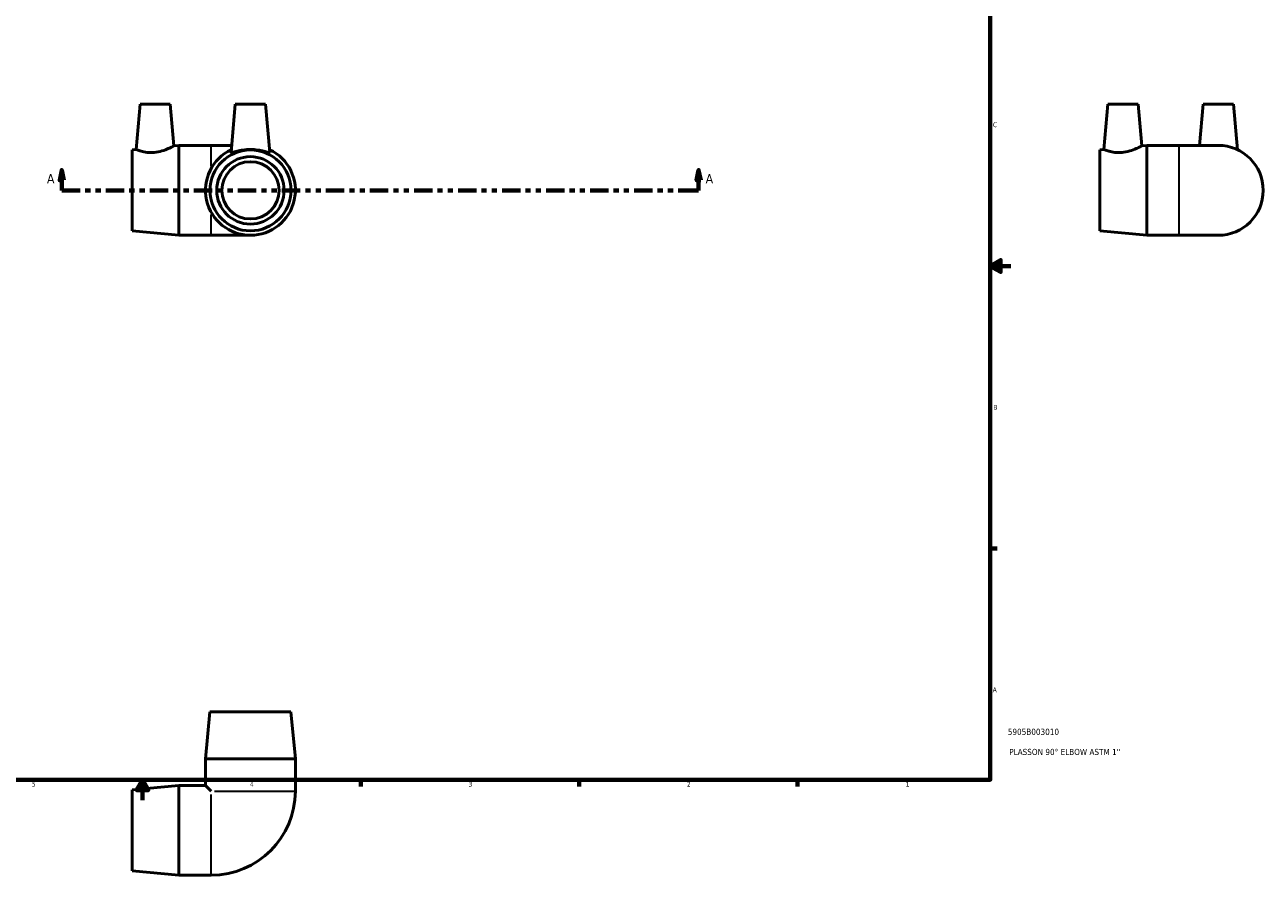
# Model space of a CAD drawing. Header units: inches. Extents: x -0.4 to 42.8, y -18.3 to 32.3.
# Tile 3 of 4: x 14.7 to 38.8, y -0.9 to 15.7. Entities that reach past the tile are written whole.
import ezdxf

# ---------------------------------------------------------------- set-up
doc = ezdxf.new("R2010")
doc.units = ezdxf.units.IN
doc.header["$MEASUREMENT"] = 0
doc.linetypes.add('DOUBLE_DASH_CHAIN', pattern=[1.2403, 0.6614, -0.0827, 0.1654, -0.0827, 0.1654, -0.0827])
for name, color, linetype, lineweight in [('Border (ANSI)', 7, 'Continuous', 70), ('Section Line (ANSI)', 7, 'DOUBLE_DASH_CHAIN', 70), ('Title (ANSI)', 7, 'Continuous', 50), ('Visible (ANSI)', 7, 'Continuous', 50), ('Visible Narrow (ANSI)', 7, 'Continuous', 35)]:
    doc.layers.add(name, color=color, linetype=linetype, lineweight=lineweight)
doc.styles.add('Label Text (ANSI)', font='tahoma.ttf')
doc.styles.add('Note Text (ANSI)', font='tahoma.ttf')
doc.styles.add('Text Style29', font='tahoma.ttf')

# ---------------------------------------------------------------- blocks, each defined once
blk = doc.blocks.new('Borders Default Border')
at = {"layer": 'Border (ANSI)'}
for p, q in [((33.5, 5.5), (33.634, 5.5)), ((21.25, 1), (21.25, 0.866)), ((25.5, 1), (25.5, 0.866)), ((29.75, 1), (29.75, 0.866))]:
    blk.add_line(p, q, dxfattribs=at)
at = {"layer": 'Border (ANSI)', "flags": 128}
for points in [[(0.5, 1), (0.5, 21), (33.5, 21), (33.5, 1), (0.5, 1)], [(33.9, 11), (33.5, 11), (33.7, 11.115), (33.7, 10.885), (33.5, 11)], [(17, 0.6), (17, 1), (16.885, 0.8), (17.115, 0.8), (17, 1)]]:
    blk.add_lwpolyline(points, dxfattribs=at)
at = {"layer": 'Border (ANSI)', "color": 5, "true_color": 0x0000ff, "char_height": 0.0945, "attachment_point": 7, "style": 'Note Text (ANSI)'}
for s, insert in [('C', (33.552, 13.701)), ('B', (33.558, 8.203)), ('A', (33.547, 2.703)), ('5', (14.847, 0.864)), ('4', (19.092, 0.866)), ('3', (23.346, 0.864)), ('2', (27.596, 0.866)), ('1', (31.854, 0.866))]:
    blk.add_mtext(s, dxfattribs=dict(at, insert=insert))
blk = doc.blocks.new('Title Blocks ANSI - Large')
at = {"layer": 'Title (ANSI)', "color": 5, "true_color": 0x0000ff, "style": 'Text Style29'}
for tag, p in [('PART_NUMBER_001', (0.341, 0.873)), ('DESCRIPTION_001', (0.369, 0.481))]:
    blk.add_attdef(tag, p, '', height=0.12, dxfattribs=at)
blk = doc.blocks.new('2dTransSection0')
at = {"layer": 'Section Line (ANSI)', "linetype": 'Continuous'}
for p, q in [((15.43, 12.867), (15.391, 12.67)), ((15.43, 12.67), (15.43, 12.867)), ((15.47, 12.67), (15.43, 12.867)), ((27.824, 12.867), (27.785, 12.67)), ((27.824, 12.67), (27.824, 12.867)), ((27.864, 12.67), (27.824, 12.867)), ((15.391, 12.67), (15.47, 12.67)), ((15.43, 12.473), (15.43, 12.67)), ((27.785, 12.67), (27.864, 12.67)), ((27.824, 12.473), (27.824, 12.67)), ((15.43, 12.473), (15.781, 12.473)), ((27.474, 12.473), (27.824, 12.473))]:
    blk.add_line(p, q, dxfattribs=at)
at = {"layer": 'Section Line (ANSI)', "linetype": 'DOUBLE_DASH_CHAIN', "ltscale": 0.53947}
blk.add_line((15.43, 12.473), (27.824, 12.473), dxfattribs=at)
at = {"layer": 'Section Line (ANSI)', "linetype": 'Continuous', "flags": 128}
for points in [[(15.47, 12.67), (15.43, 12.867), (15.391, 12.67), (15.47, 12.67)], [(27.864, 12.67), (27.824, 12.867), (27.785, 12.67), (27.864, 12.67)]]:
    blk.add_lwpolyline(points, dxfattribs=at)
at = {"layer": 'Section Line (ANSI)'}
for points in [[(15.47, 12.67), (15.43, 12.867), (15.391, 12.67), (15.47, 12.67)], [(27.864, 12.67), (27.824, 12.867), (27.785, 12.67), (27.864, 12.67)]]:
    blk.add_solid(points, dxfattribs=at)
at = {"layer": 'Section Line (ANSI)', "char_height": 0.18, "attachment_point": 7, "style": 'Label Text (ANSI)'}
for insert in [(15.141, 12.611), (27.961, 12.611)]:
    blk.add_mtext('A', dxfattribs=dict(at, insert=insert))

msp = doc.modelspace()

# ---------------------------------------------------------------- linework, layer by layer
at = {"layer": 'Visible (ANSI)'}
for p, q in [((16.952, 14.153), (16.874, 13.268)), ((16.952, 14.153), (17.542, 14.153)), ((17.542, 14.153), (17.613, 13.339)), ((18.806, 14.153), (18.723, 13.213)), ((18.806, 14.153), (19.396, 14.153)), ((19.396, 14.153), (19.478, 13.213)), ((35.788, 14.153), (35.711, 13.268)), ((35.788, 14.153), (36.379, 14.153)), ((36.379, 14.153), (36.45, 13.339)), ((37.642, 14.153), (37.572, 13.348)), ((37.642, 14.153), (38.233, 14.153)), ((38.233, 14.153), (38.31, 13.265)), ((16.798, 13.261), (16.874, 13.268)), ((16.798, 11.686), (16.798, 13.261)), ((17.613, 13.339), (17.707, 13.348)), ((17.707, 11.598), (17.707, 13.348)), ((17.707, 13.348), (18.338, 13.348)), ((18.735, 13.348), (18.338, 13.348)), ((35.635, 13.261), (35.711, 13.268)), ((35.635, 11.686), (35.635, 13.261)), ((36.45, 13.339), (36.544, 13.348)), ((36.544, 11.598), (36.544, 13.348)), ((36.544, 13.348), (37.175, 13.348)), ((37.937, 13.348), (37.175, 13.348)), ((16.798, 11.686), (17.707, 11.598)), ((17.707, 11.598), (18.338, 11.598)), ((18.338, 11.598), (19.101, 11.598)), ((35.635, 11.686), (36.544, 11.598)), ((36.544, 11.598), (37.175, 11.598)), ((37.175, 11.598), (37.937, 11.598)), ((18.313, 2.319), (18.226, 1.41)), ((18.313, 2.319), (19.888, 2.319)), ((19.888, 2.319), (19.976, 1.41)), ((18.226, 1.41), (19.976, 1.41)), ((18.226, 1.41), (18.226, 0.891)), ((19.976, 1.41), (19.976, 0.779)), ((16.798, 0.804), (17.707, 0.891)), ((16.798, -0.771), (16.798, 0.804)), ((17.707, -0.859), (17.707, 0.891)), ((17.707, 0.891), (18.226, 0.891)), ((18.226, 0.891), (18.338, 0.779)), ((16.798, -0.771), (17.707, -0.859)), ((17.707, -0.859), (18.338, -0.859))]:
    msp.add_line(p, q, dxfattribs=at)
for radius in [0.788, 0.656, 0.557]:
    msp.add_circle((19.101, 12.473), radius, dxfattribs=at)
for centre, radius, start, end in [((19.101, 12.473), 0.875, 115.2327, 64.7673), ((37.937, 12.473), 0.875, 270, 90), ((18.338, 0.779), 1.637, 270, 0)]:
    msp.add_arc(centre, radius, start, end, dxfattribs=at)
for points, knots in [([(17.227, 13.211), (17.182, 13.208), (17.134, 13.208), (17.047, 13.218), (17.007, 13.227), (16.945, 13.243), (16.919, 13.252), (16.883, 13.265), (16.874, 13.268), (16.874, 13.268)], [0, 0, 0, 0, 0.348765, 0.348765, 0.69753, 0.69753, 1.049687, 1.049687, 1.401844, 1.401844, 1.401844, 1.401844]), ([(17.613, 13.339), (17.613, 13.339), (17.603, 13.334), (17.565, 13.314), (17.536, 13.3), (17.469, 13.271), (17.425, 13.254), (17.33, 13.226), (17.278, 13.216), (17.227, 13.211)], [4.316004, 4.316004, 4.316004, 4.316004, 4.688271, 4.688271, 5.060539, 5.060539, 5.44443, 5.44443, 5.828321, 5.828321, 5.828321, 5.828321]), ([(19.478, 13.211), (19.476, 13.208), (19.465, 13.208), (19.424, 13.218), (19.395, 13.227), (19.328, 13.243), (19.287, 13.252), (19.196, 13.265), (19.147, 13.268), (19.055, 13.268), (19.005, 13.265), (18.915, 13.252), (18.873, 13.243), (18.807, 13.227), (18.778, 13.218), (18.737, 13.208), (18.726, 13.208), (18.723, 13.212), (18.723, 13.213), (18.723, 13.213)], [0, 0, 0, 0, 0.348765, 0.348765, 0.69753, 0.69753, 1.049687, 1.049687, 1.401844, 1.401844, 1.754001, 1.754001, 2.106158, 2.106158, 2.454922, 2.454922, 2.803687, 2.803687, 2.852832, 2.852832, 2.852832, 2.852832]), ([(36.064, 13.211), (36.019, 13.208), (35.97, 13.208), (35.883, 13.218), (35.844, 13.227), (35.782, 13.243), (35.755, 13.252), (35.72, 13.265), (35.711, 13.268), (35.711, 13.268)], [0, 0, 0, 0, 0.348765, 0.348765, 0.69753, 0.69753, 1.049687, 1.049687, 1.401844, 1.401844, 1.401844, 1.401844]), ([(36.45, 13.339), (36.45, 13.339), (36.44, 13.334), (36.401, 13.314), (36.372, 13.3), (36.305, 13.271), (36.262, 13.254), (36.167, 13.226), (36.114, 13.216), (36.064, 13.211)], [4.316004, 4.316004, 4.316004, 4.316004, 4.688271, 4.688271, 5.060539, 5.060539, 5.44443, 5.44443, 5.828321, 5.828321, 5.828321, 5.828321])]:
    msp.add_open_spline(points, degree=3, knots=knots, dxfattribs=at)
msp.add_open_spline([(19.478, 13.213), (19.478, 13.213), (19.478, 13.212), (19.478, 13.211)], degree=3, dxfattribs=at)
at = {"layer": 'Visible Narrow (ANSI)'}
for p, q in [((18.338, 12.942), (18.338, 13.347)), ((37.175, 11.609), (37.175, 13.338)), ((18.338, 11.6), (18.338, 12.005)), ((18.401, 0.779), (19.968, 0.779)), ((18.338, -0.851), (18.338, 0.716))]:
    msp.add_line(p, q, dxfattribs=at)

# ---------------------------------------------------------------- block references
msp.add_blockref('Borders Default Border', (0, 0))
msp.add_blockref('Title Blocks ANSI - Large', (33.5, 1)).add_auto_attribs({'PART_NUMBER_001': '5905B003010', 'DESCRIPTION_001': "PLASSON 90° ELBOW ASTM 1''"})
at = {"layer": 'Section Line (ANSI)'}
msp.add_blockref('2dTransSection0', (0, 0), dxfattribs=at)

doc.saveas('drawing.dxf')
